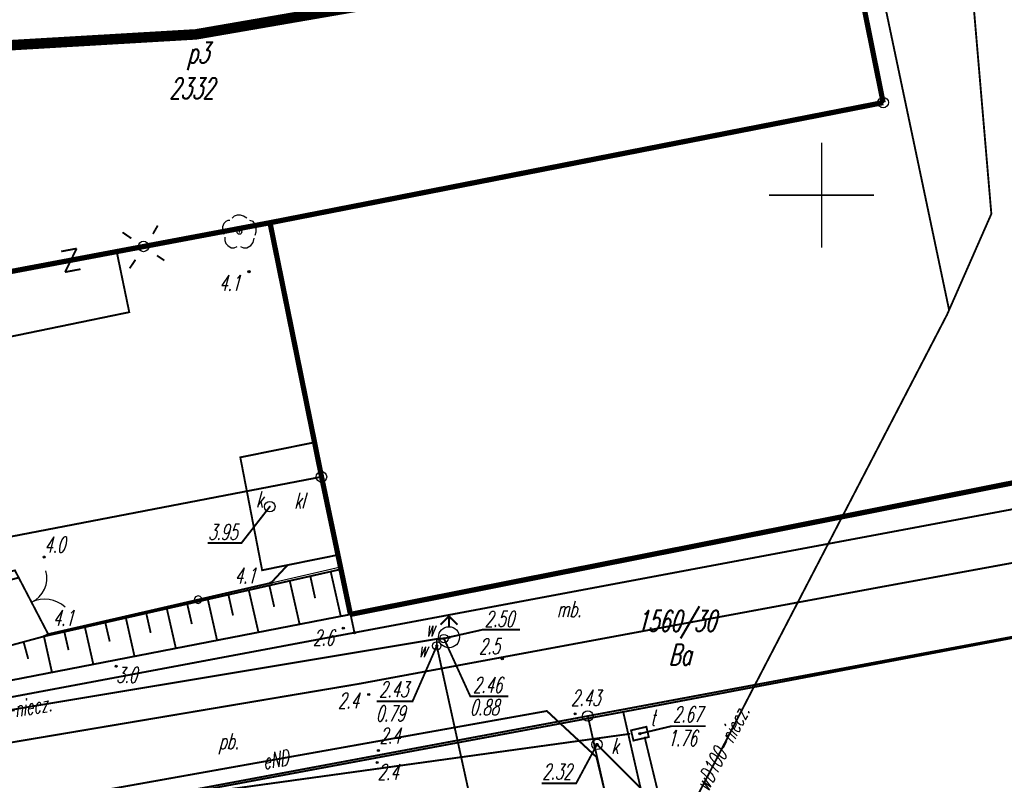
# Model space of a CAD drawing. Extents: x 6425777 to 6426103, y 6050596 to 6051176.
# Tile 64 of 72: x 6425862 to 6425909, y 6050972 to 6051008. Entities that reach past the tile are written whole.
import ezdxf

# ---------------------------------------------------------------- set-up
doc = ezdxf.new("R2010")
doc.units = 0
doc.header["$MEASUREMENT"] = 0
for name, pattern in [('BUR', [3, 2, -1]), ('GUZ', [1.5, 1, -0.5]), ('KOR', [4, 3, -1]), ('WRU', [1.5, 1, -0.5])]:
    doc.linetypes.add(name, pattern=pattern)
doc.layers.get('0').update_dxf_attribs({"linetype": 'CONTINUOUS'})
for name, color, linetype in [('202_punkt_graniczny', 7, 'CONTINUOUS'), ('203_punkt_graniczny', 7, 'CONTINUOUS'), ('210_oznaczenie_konturu_uzytku_gruntowego', 96, 'CONTINUOUS'), ('211_numer_dzialki_ewidencyjnej', 7, 'CONTINUOUS'), ('218_kontur_uzytku_gruntowego', 96, 'GUZ'), ('219_dzialka_ewidencyjna', 7, 'CONTINUOUS'), ('312_budynek_ewidencyjny', 7, 'CONTINUOUS'), ('312_oznaczenie_budynku_ewidencyjnego', 7, 'CONTINUOUS'), ('312_oznaczenie_budynku_ewidencyjnego_Atr124', 7, 'CONTINUOUS'), ('346_Wiata__taras_odkryty_na_podporach___obrys', 7, 'WRU'), ('820_Skarpa_nieumocniona', 7, 'CONTINUOUS'), ('823_Szczyt_skarpy_nieumocninej', 7, 'WRU'), ('824_Podnoze_skarpy_nieumocninej', 7, 'WRU'), ('991_Przehaczenie', 7, 'CONTINUOUS'), ('chodnik__powierzchnia_', 7, 'WRU'), ('GEO_KOM___drzewa_lisciaste', 96, 'CONTINUOUS'), ('GEO_KOM_latarnia_na_scianie', 7, 'CONTINUOUS'), ('GEO_KOM_obszar_utwardzony', 7, 'KOR'), ('GEO_KOM_osadnik__szambo', 36, 'CONTINUOUS'), ('Granica_Natura_2000', 70, 'BUR'), ('hydrant__punkt_', 5, 'CONTINUOUS'), ('jezdnia__powierzchnia_', 7, 'KOR'), ('PGE___brama', 7, 'CONTINUOUS'), ('PGE___ogrodzenie', 7, 'CONTINUOUS'), ('przewod_elektroenergetyczny__linia_', 1, 'CONTINUOUS'), ('przewod_elektroenergetyczny__linia__Atr1', 1, 'CONTINUOUS'), ('przewod_kanalizacyjny__linia_', 36, 'CONTINUOUS'), ('przewod_telekomunikacyjny__linia_', 30, 'CONTINUOUS'), ('przewod_wodociagowy__linia_', 5, 'CONTINUOUS'), ('przewod_wodociagowy__linia__Atr1', 5, 'CONTINUOUS'), ('punkt_o_okreslonej_wysokosci__siec_kanalizacyjna_', 36, 'CONTINUOUS'), ('punkt_o_okreslonej_wysokosci__siec_kanalizacyjna__Atr2', 36, 'CONTINUOUS'), ('punkt_o_okreslonej_wysokosci__siec_telekomunikacyjna_', 30, 'CONTINUOUS'), ('punkt_o_okreslonej_wysokosci__siec_telekomunikacyjna__Atr2', 30, 'CONTINUOUS'), ('punkt_o_okreslonej_wysokosci__siec_telekomunikacyjna__Atr3', 30, 'CONTINUOUS'), ('punkt_o_okreslonej_wysokosci__siec_wodociagowa_', 5, 'CONTINUOUS'), ('punkt_o_okreslonej_wysokosci__siec_wodociagowa__Atr2', 5, 'CONTINUOUS'), ('punkt_o_okreslonej_wysokosci__siec_wodociagowa__Atr3', 5, 'CONTINUOUS'), ('punkt_wysokosciowy_naturalny', 7, 'CONTINUOUS'), ('punkt_wysokosciowy_naturalny_Atr2', 7, 'CONTINUOUS'), ('punkt_wysokosciowy_sztuczny', 7, 'CONTINUOUS'), ('punkt_wysokosciowy_sztuczny_Atr2', 7, 'CONTINUOUS'), ('siatka', 1, 'CONTINUOUS'), ('wlaz_okragly___siec_kanalizacyjna__punkt_', 7, 'CONTINUOUS'), ('wlaz_okragly___siec_kanalizacyjna__punkt__Atr17', 7, 'CONTINUOUS'), ('wlaz_prostokatny___siec_telekomunikacyjna__punkt_', 7, 'CONTINUOUS'), ('wlaz_prostokatny___siec_telekomunikacyjna__punkt__Atr17', 7, 'CONTINUOUS'), ('zasuwa___siec_wodociagowa__punkt_', 5, 'CONTINUOUS'), ('zasuwa___siec_wodociagowa__punkt__Atr17', 5, 'CONTINUOUS')]:
    doc.layers.add(name, color=color, linetype=linetype)
doc.styles.get("Standard").update_dxf_attribs({"font": 'simplex.shx', "width": 0.85})

# ---------------------------------------------------------------- blocks, each defined once
blk = doc.blocks.new('202')
at = {"color": 0, "linetype": 'Continuous'}
blk.add_circle((0, 0), 0.5, dxfattribs=at)
blk = doc.blocks.new('203')
at = {"color": 0, "linetype": 'Continuous'}
blk.add_circle((0, 0), 0.1, dxfattribs=at)
blk = doc.blocks.new('922')
at = {"color": 0, "linetype": 'Continuous'}
for points in [[(-0.9, 1.1), (-1.1, 1.1), (-1.3, 1), (-1.5, 0.8), (-1.6, 0.5), (-1.6, 0.1), (-1.5, -0.2)], [(0.7, 1.3), (0.4, 1.5), (0.1, 1.6), (-0.2, 1.6), (-0.5, 1.5), (-0.7, 1.3)], [(1.5, -0.3), (1.6, 0), (1.6, 0.3), (1.5, 0.7), (1.3, 1), (1, 1.1)], [(-1.4, -0.5), (-1.4, -0.8), (-1.3, -1.1), (-1.1, -1.3), (-0.8, -1.5), (-0.5, -1.5), (-0.2, -1.4)], [(0.1, -1.4), (0.4, -1.5), (0.7, -1.5), (1.1, -1.3), (1.3, -1), (1.4, -0.6)]]:
    blk.add_lwpolyline(points, dxfattribs=at)
blk.add_circle((0, 0), 0.224, dxfattribs=at)
blk = doc.blocks.new('801')
at = {"color": 0, "linetype": 'Continuous'}
blk.add_circle((0, 0), 0.1, dxfattribs=at)

msp = doc.modelspace()

# ---------------------------------------------------------------- linework, layer by layer
for p in [(6425870.209, 6051007.657), (6425902.93, 6051004.41), (6425908.08, 6050999.11), (6425866.44, 6050997.32), (6425866.444, 6050997.315), (6425867.72, 6050997.56), (6425872.74, 6050996.36), (6425906.07, 6050994.53), (6425905.97, 6050994.31), (6425875.861, 6050988.232), (6425872.327, 6050987.518), (6425876.19, 6050986.59), (6425873.732, 6050985.171), (6425862.99, 6050982.77), (6425876.975, 6050982.873), (6425874.575, 6050982.387), (6425877.12, 6050982.19), (6425873.366, 6050982.143), (6425873.79, 6050981.54), (6425902.91, 6050981.36), (6425877.6, 6050980.04), (6425877.23, 6050979.38), (6425863.18, 6050979.1), (6425877.76, 6050979.17), (6425882.02, 6050978.89), (6425882.26, 6050978.95), (6425881.68, 6050978.87), (6425881.68, 6050978.54), (6425866.42, 6050977.57), (6425884.8, 6050977.92), (6425877.938, 6050976.727), (6425878.44, 6050976.23), (6425886.92, 6050975.44), (6425888.26, 6050975.3), (6425888.87, 6050975.2), (6425890.57, 6050975.33), (6425890.86, 6050974.35), (6425891.35, 6050974.36), (6425889.31, 6050973.85), (6425891.58, 6050974.18), (6425878.9, 6050973.56), (6425878.84, 6050972.99), (6425889.28, 6050973.25)]:
    msp.add_point(p)
at = {"color": 7}
for p in [(6425873.74, 6050998.69), (6425867.04, 6050994.43), (6425876.19, 6050986.61), (6425877.096, 6050982.299), (6425873.79, 6050981.54), (6425902.91, 6050981.36), (6425877.57, 6050980.04), (6425862.93, 6050978.98), (6425863.18, 6050979.1), (6425890.89, 6050975.46)]:
    msp.add_point(p, dxfattribs=at)
at = {"layer": '202_punkt_graniczny', "color": 7}
for p in [(6425902.93, 6051004.41), (6425876.19, 6050986.59), (6425888.87, 6050975.2)]:
    msp.add_point(p, dxfattribs=at)
at = {"layer": '203_punkt_graniczny', "color": 7}
for p in [(6425873.74, 6050998.69), (6425877.76, 6050979.17)]:
    msp.add_point(p, dxfattribs=at)
at = {"layer": '218_kontur_uzytku_gruntowego', "linetype": 'GUZ', "const_width": 0.09}
for points in [[(6425902.93, 6051004.41), (6425900.6, 6051015.97)], [(6425873.74, 6050998.69), (6425902.93, 6051004.41)], [(6425876.19, 6050986.59), (6425873.74, 6050998.69)], [(6425946.48, 6050992.06), (6425877.76, 6050979.17)], [(6425845.6, 6050980.7), (6425876.19, 6050986.59)], [(6425877.76, 6050979.17), (6425876.19, 6050986.59)], [(6425888.87, 6050975.2), (6425947.65, 6050986.18)], [(6425852.25, 6050974.38), (6425877.76, 6050979.17)], [(6425865.53, 6050970.84), (6425888.87, 6050975.2)], [(6425888.87, 6050975.2), (6425900.69, 6050922.64)]]:
    msp.add_lwpolyline(points, dxfattribs=at)
at = {"layer": '219_dzialka_ewidencyjna', "linetype": 'Continuous', "const_width": 0.09}
for points in [[(6425902.93, 6051004.41), (6425900.6, 6051015.97)], [(6425902.93, 6051004.41), (6425873.74, 6050998.69)], [(6425876.19, 6050986.59), (6425873.74, 6050998.69)], [(6425946.48, 6050992.06), (6425877.76, 6050979.17)], [(6425876.19, 6050986.59), (6425845.6, 6050980.7)], [(6425876.19, 6050986.59), (6425877.76, 6050979.17)], [(6425947.65, 6050986.18), (6425888.87, 6050975.2)], [(6425852.25, 6050974.38), (6425877.76, 6050979.17)], [(6425888.87, 6050975.2), (6425865.53, 6050970.84)], [(6425900.69, 6050922.64), (6425888.87, 6050975.2)]]:
    msp.add_lwpolyline(points, dxfattribs=at)
at = {"layer": '312_budynek_ewidencyjny', "linetype": 'Continuous', "const_width": 0.25}
for points in [[(6425900.6, 6051015.97), (6425902.93, 6051004.41)], [(6425902.93, 6051004.41), (6425873.74, 6050998.69)], [(6425873.74, 6050998.69), (6425848.16, 6050993.87)], [(6425876.19, 6050986.61), (6425873.74, 6050998.69)], [(6425936.02, 6050991.65), (6425877.57, 6050980.04)], [(6425877.57, 6050980.04), (6425876.19, 6050986.61)]]:
    msp.add_lwpolyline(points, dxfattribs=at)
at = {"layer": '346_Wiata__taras_odkryty_na_podporach___obrys', "linetype": 'WRU', "const_width": 0.09}
msp.add_lwpolyline([(6425848.71, 6050990.95), (6425848.77, 6050990.66), (6425867.04, 6050994.43), (6425866.44, 6050997.32)], dxfattribs=at)
at = {"layer": '820_Skarpa_nieumocniona', "linetype": 'Continuous', "const_width": 0.09}
for points in [[(6425875.66, 6050981.86), (6425875.89, 6050980.81)], [(6425876.63, 6050982.08), (6425877.11, 6050979.95)], [(6425872.73, 6050981.2), (6425873.19, 6050979.19)], [(6425873.71, 6050981.42), (6425873.94, 6050980.4)], [(6425874.68, 6050981.64), (6425875.15, 6050979.57)], [(6425870.78, 6050980.76), (6425871.22, 6050978.81)], [(6425871.76, 6050980.98), (6425871.98, 6050979.99)], [(6425868.83, 6050980.31), (6425869.26, 6050978.42)], [(6425869.8, 6050980.54), (6425870.02, 6050979.58)], [(6425866.88, 6050979.87), (6425867.29, 6050978.04)], [(6425867.85, 6050980.09), (6425868.06, 6050979.16)], [(6425864.93, 6050979.43), (6425865.33, 6050977.66)], [(6425865.9, 6050979.65), (6425866.11, 6050978.75)], [(6425862.98, 6050978.99), (6425863.36, 6050977.28)], [(6425863.95, 6050979.21), (6425864.15, 6050978.34)], [(6425862.01, 6050978.73), (6425862.23, 6050977.92)]]:
    msp.add_lwpolyline(points, dxfattribs=at)
at = {"layer": '823_Szczyt_skarpy_nieumocninej', "linetype": 'WRU', "const_width": 0.09}
msp.add_lwpolyline([(6425877.12, 6050982.19), (6425862.93, 6050978.98), (6425854.26, 6050976.62), (6425852.75, 6050975.27)], dxfattribs=at)
at = {"layer": '824_Podnoze_skarpy_nieumocninej', "linetype": 'WRU', "const_width": 0.09}
msp.add_lwpolyline([(6425852.75, 6050975.27), (6425855.13, 6050975.68), (6425877.57, 6050980.04)], dxfattribs=at)
at = {"layer": '991_Przehaczenie', "linetype": 'Continuous', "const_width": 0.09}
for points in [[(6425864.536, 6050997.461), (6425863.799, 6050997.322)], [(6425864.536, 6050997.461), (6425863.984, 6050996.339)], [(6425864.721, 6050996.478), (6425863.984, 6050996.339)]]:
    msp.add_lwpolyline(points, dxfattribs=at)
at = {"layer": 'chodnik__powierzchnia_', "linetype": 'WRU', "const_width": 0.09}
msp.add_lwpolyline([(6425890.57, 6050975.33), (6425893.4, 6050962.91), (6425894.28, 6050959.04)], dxfattribs=at)
at = {"layer": 'GEO_KOM___drzewa_lisciaste'}
msp.add_point((6425872.285, 6050998.25), dxfattribs=at)
at = {"layer": 'GEO_KOM_latarnia_na_scianie', "linetype": 'Continuous', "const_width": 0.09}
for points in [[(6425868.169, 6050998.155), (6425868.395, 6050998.555)], [(6425866.719, 6050998.233), (6425867.137, 6050997.944)], [(6425868.359, 6050997.126), (6425868.711, 6050996.892)], [(6425867.336, 6050996.928), (6425867.059, 6050996.516)]]:
    msp.add_lwpolyline(points, dxfattribs=at)
at = {"layer": 'GEO_KOM_latarnia_na_scianie', "linetype": 'Continuous'}
msp.add_circle((6425867.72, 6050997.56), 0.25, dxfattribs=at)
at = {"layer": 'GEO_KOM_obszar_utwardzony', "linetype": 'KOR', "const_width": 0.09}
for points in [[(6425848.22, 6050978.96), (6425847.73, 6050981.29), (6425845.46, 6050980.79), (6425843.847, 6050988.613), (6425848.958, 6050989.673), (6425848.77, 6050990.66), (6425867.04, 6050994.43), (6425866.444, 6050997.315), (6425873.74, 6050998.69), (6425875.861, 6050988.232), (6425872.327, 6050987.518), (6425873.366, 6050982.143), (6425874.575, 6050982.387), (6425873.79, 6050981.54), (6425863.18, 6050979.1), (6425861.777, 6050981.791), (6425861.712, 6050981.916), (6425861.598, 6050982.135)], [(6425867.04, 6050994.43), (6425848.77, 6050990.66), (6425848.71, 6050990.95), (6425848.16, 6050993.87), (6425866.444, 6050997.315)], [(6425851.91, 6050965.32), (6425851.686, 6050966.231), (6425859.95, 6050973.694), (6425877.938, 6050976.727), (6425902.91, 6050981.36), (6425920.91, 6050984.66), (6425937.58, 6050987.93), (6425937.87, 6050986.51), (6425929.603, 6050982.811), (6425890.89, 6050975.46), (6425864.34, 6050970.52), (6425864.07, 6050967.06), (6425862.26, 6050967.6), (6425858.26, 6050966.68)]]:
    msp.add_lwpolyline(points, close=True, dxfattribs=at)
for points in [[(6425825.56, 6050971.67), (6425827.44, 6050972.51), (6425828.67, 6050972.85), (6425828.282, 6050974.503), (6425832.35, 6050975.32), (6425834.97, 6050975.45), (6425835.94, 6050975.64), (6425835.87, 6050976.01), (6425841.95, 6050976.66), (6425845.31, 6050976.7), (6425845.98, 6050977.53), (6425847.36, 6050977.79), (6425861.777, 6050981.791), (6425863.18, 6050979.1), (6425862.93, 6050978.98), (6425854.26, 6050976.62), (6425852.75, 6050975.27), (6425855.13, 6050975.68), (6425877.57, 6050980.04), (6425935.62, 6050991.57)], [(6425920.91, 6050984.66), (6425902.91, 6050981.36), (6425877.938, 6050976.727), (6425859.95, 6050973.694), (6425851.686, 6050966.231)]]:
    msp.add_lwpolyline(points, dxfattribs=at)
at = {"layer": 'GEO_KOM_osadnik__szambo', "linetype": 'Continuous', "const_width": 0.09}
for points in [[(6425875.861, 6050988.232), (6425872.327, 6050987.518), (6425873.366, 6050982.143), (6425876.975, 6050982.873), (6425875.861, 6050988.232)], [(6425873.732, 6050985.171), (6425872.382, 6050983.439), (6425870.77, 6050983.439)]]:
    msp.add_lwpolyline(points, dxfattribs=at)
at = {"layer": 'GEO_KOM_osadnik__szambo', "linetype": 'Continuous'}
msp.add_circle((6425873.732, 6050985.171), 0.25, dxfattribs=at)
at = {"layer": 'Granica_Natura_2000', "linetype": 'BUR', "const_width": 0.5}
msp.add_lwpolyline([(6425939.527, 6050928.249), (6425947.323, 6050987.893), (6425940.584, 6051032.582), (6425931.387, 6051035.502), (6425915.116, 6051034.25), (6425900.392, 6051032.52), (6425891.739, 6051032.397), (6425888.272, 6051025.724), (6425890.397, 6051019.14), (6425889.502, 6051010.993), (6425870.209, 6051007.657), (6425847.335, 6051006.321), (6425842.754, 6051006.256), (6425828.436, 6051011.135), (6425826.333, 6051016.198), (6425826.297, 6051018.739), (6425822.461, 6051038.025), (6425825.454, 6051042.14), (6425864.969, 6051053.888), (6425899.813, 6051073.214), (6425869.011, 6051127.727), (6425860.401, 6051124.552), (6425847.335, 6051148.688)], dxfattribs=at)
at = {"layer": 'hydrant__punkt_', "linetype": 'Continuous', "const_width": 0.09}
for points in [[(6425881.862, 6050979.552), (6425882.26, 6050979.949), (6425882.661, 6050979.549)], [(6425882.26, 6050979.45), (6425882.259, 6050979.95)]]:
    msp.add_lwpolyline(points, dxfattribs=at)
at = {"layer": 'hydrant__punkt_', "linetype": 'Continuous'}
msp.add_circle((6425882.26, 6050978.95), 0.5, dxfattribs=at)
at = {"layer": 'hydrant__punkt_', "color": 7}
msp.add_point((6425882.26, 6050978.95), dxfattribs=at)
at = {"layer": 'jezdnia__powierzchnia_', "linetype": 'KOR', "const_width": 0.09}
msp.add_lwpolyline([(6425890.89, 6050975.46), (6425864.34, 6050970.52), (6425864.07, 6050967.06), (6425863.61, 6050961.82), (6425861.41, 6050961.36), (6425859.51, 6050960.9)], dxfattribs=at)
at = {"layer": 'PGE___brama', "linetype": 'Continuous', "const_width": 0.09}
msp.add_lwpolyline([(6425861.598, 6050982.135), (6425863.18, 6050979.1)], dxfattribs=at)
at = {"layer": 'PGE___brama', "linetype": 'Continuous'}
for centre, radius, start, end in [((6425861.845, 6050981.765), 1.273, 295.35, 15.7035), ((6425863.013, 6050979.291), 1.468, 48.3783, 115.1961)]:
    msp.add_arc(centre, radius, start, end, dxfattribs=at)
at = {"layer": 'PGE___ogrodzenie', "linetype": 'Continuous'}
msp.add_lwpolyline([(6425863.18, 6050979.1), (6425870.148, 6050980.702), (6425870.148, 6050980.702, 1), (6425870.489, 6050980.781, 1), (6425870.148, 6050980.702), (6425870.489, 6050980.781), (6425873.79, 6050981.54), (6425873.79, 6050981.54), (6425877.096, 6050982.299)], format="xyb", dxfattribs=at)
at = {"layer": 'przewod_elektroenergetyczny__linia_', "linetype": 'Continuous', "const_width": 0.09}
msp.add_lwpolyline([(6425892.54, 6050959.66), (6425889.28, 6050973.25), (6425886.92, 6050975.44), (6425863.15, 6050971.19), (6425851.7, 6050969.25), (6425861.53, 6050925.5), (6425842.53, 6050921.24)], dxfattribs=at)
at = {"layer": 'przewod_kanalizacyjny__linia_', "linetype": 'Continuous', "const_width": 0.09}
msp.add_lwpolyline([(6425901.36, 6050961.75), (6425889.31, 6050973.85)], dxfattribs=at)
at = {"layer": 'przewod_telekomunikacyjny__linia_', "linetype": 'Continuous', "const_width": 0.09}
for points in [[(6425832.69, 6050966.31), (6425890.86, 6050974.35)], [(6425891.58, 6050974.18), (6425901.35, 6050933.82)]]:
    msp.add_lwpolyline(points, dxfattribs=at)
at = {"layer": 'przewod_wodociagowy__linia_', "linetype": 'Continuous', "const_width": 0.09}
for points in [[(6425884.87, 6050953.4), (6425891.41, 6050966.24), (6425905.97, 6050994.31), (6425908.08, 6050999.11), (6425906.28, 6051020.27)], [(6425906.07, 6050994.53), (6425900.88, 6051019.18)], [(6425822.59, 6050973.59), (6425822.9, 6050973.67), (6425826.84, 6050974.64), (6425828.96, 6050971.21), (6425852.33, 6050973.98), (6425881.68, 6050978.87), (6425882.02, 6050978.89), (6425882.26, 6050978.95)], [(6425881.68, 6050978.87), (6425881.68, 6050978.54), (6425886.45, 6050956.78), (6425887.28, 6050956.97), (6425887.52, 6050955.52), (6425887.65, 6050955.11), (6425888.1, 6050953.33), (6425889.03, 6050953.48), (6425888.55, 6050956.56), (6425889.36, 6050956)]]:
    msp.add_lwpolyline(points, dxfattribs=at)
at = {"layer": 'punkt_o_okreslonej_wysokosci__siec_kanalizacyjna_', "color": 34}
msp.add_point((6425889.31, 6050973.85), dxfattribs=at)
at = {"layer": 'punkt_o_okreslonej_wysokosci__siec_kanalizacyjna__Atr2', "linetype": 'Continuous', "const_width": 0.09}
msp.add_lwpolyline([(6425889.31, 6050973.85), (6425888.314, 6050971.995), (6425886.676, 6050971.995)], dxfattribs=at)
at = {"layer": 'punkt_o_okreslonej_wysokosci__siec_telekomunikacyjna_', "color": 30}
msp.add_point((6425891.35, 6050974.36), dxfattribs=at)
at = {"layer": 'punkt_o_okreslonej_wysokosci__siec_telekomunikacyjna__Atr2', "linetype": 'Continuous', "const_width": 0.09}
msp.add_lwpolyline([(6425891.35, 6050974.36), (6425892.839, 6050974.716), (6425894.476, 6050974.716)], dxfattribs=at)
at = {"layer": 'punkt_o_okreslonej_wysokosci__siec_wodociagowa_', "color": 5}
for p in [(6425882.02, 6050978.89), (6425882.26, 6050978.95), (6425881.68, 6050978.54)]:
    msp.add_point(p, dxfattribs=at)
at = {"layer": 'punkt_o_okreslonej_wysokosci__siec_wodociagowa__Atr2', "linetype": 'Continuous', "const_width": 0.09}
for points in [[(6425882.26, 6050978.95), (6425883.862, 6050979.312), (6425885.646, 6050979.312)], [(6425882.02, 6050978.89), (6425883.275, 6050976.14), (6425885.093, 6050976.14)], [(6425881.68, 6050978.54), (6425880.524, 6050975.896), (6425878.82, 6050975.896)]]:
    msp.add_lwpolyline(points, dxfattribs=at)
at = {"layer": 'punkt_wysokosciowy_naturalny', "color": 7}
for p in [(6425872.74, 6050996.36), (6425862.99, 6050982.77), (6425873.79, 6050981.54), (6425877.23, 6050979.38), (6425863.18, 6050979.1), (6425866.42, 6050977.57), (6425884.8, 6050977.92), (6425878.44, 6050976.23), (6425878.9, 6050973.56), (6425878.84, 6050972.99)]:
    msp.add_point(p, dxfattribs=at)
at = {"layer": 'punkt_wysokosciowy_sztuczny', "linetype": 'Continuous'}
msp.add_circle((6425888.26, 6050975.3), 0.045, dxfattribs=at)
at = {"layer": 'siatka', "color": 2, "linetype": 'Continuous', "const_width": 0.07}
for points in [[(6425900, 6050997.5), (6425900, 6051002.5)], [(6425897.5, 6051000), (6425902.5, 6051000)]]:
    msp.add_lwpolyline(points, dxfattribs=at)
at = {"layer": 'wlaz_okragly___siec_kanalizacyjna__punkt_', "linetype": 'Continuous'}
msp.add_circle((6425889.31, 6050973.85), 0.25, dxfattribs=at)
at = {"layer": 'wlaz_prostokatny___siec_telekomunikacyjna__punkt_', "color": 7, "linetype": 'Continuous', "const_width": 0.09}
msp.add_lwpolyline([(6425891.041, 6050974.032), (6425891.772, 6050974.201), (6425891.659, 6050974.688), (6425890.928, 6050974.519)], close=True, dxfattribs=at)
at = {"layer": 'zasuwa___siec_wodociagowa__punkt_', "linetype": 'Continuous'}
for centre in [(6425882.02, 6050978.89), (6425881.68, 6050978.54)]:
    msp.add_circle(centre, 0.2, dxfattribs=at)
at = {"layer": 'zasuwa___siec_wodociagowa__punkt_', "color": 7}
for p in [(6425882.02, 6050978.89), (6425881.68, 6050978.54)]:
    msp.add_point(p, dxfattribs=at)

# ---------------------------------------------------------------- block references
at = {"layer": '202_punkt_graniczny', "color": 7, "linetype": 'Continuous', "xscale": 0.5, "yscale": 0.5, "zscale": 0.5}
for p in [(6425902.93, 6051004.41), (6425876.19, 6050986.59), (6425888.87, 6050975.2)]:
    msp.add_blockref('202', p, dxfattribs=at)
at = {"layer": '203_punkt_graniczny', "color": 7, "linetype": 'Continuous', "xscale": 0.5, "yscale": 0.5, "zscale": 0.5}
for p in [(6425873.74, 6050998.69), (6425877.76, 6050979.17)]:
    msp.add_blockref('203', p, dxfattribs=at)
at = {"layer": 'GEO_KOM___drzewa_lisciaste', "linetype": 'Continuous', "xscale": 0.5, "yscale": 0.5, "zscale": 0.5}
msp.add_blockref('922', (6425872.285, 6050998.25), dxfattribs=at)
at = {"layer": 'punkt_o_okreslonej_wysokosci__siec_kanalizacyjna_', "color": 34, "linetype": 'Continuous', "xscale": 0.5, "yscale": 0.5, "zscale": 0.5}
msp.add_blockref('801', (6425889.31, 6050973.85), dxfattribs=at)
at = {"layer": 'punkt_o_okreslonej_wysokosci__siec_telekomunikacyjna_', "color": 30, "linetype": 'Continuous', "xscale": 0.5, "yscale": 0.5, "zscale": 0.5, "rotation": 13.07}
msp.add_blockref('801', (6425891.35, 6050974.36), dxfattribs=at)
at = {"layer": 'punkt_o_okreslonej_wysokosci__siec_wodociagowa_', "color": 5, "linetype": 'Continuous', "xscale": 0.5, "yscale": 0.5, "zscale": 0.5}
for p, rotation in [((6425882.02, 6050978.89), 9.159999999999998), ((6425881.68, 6050978.54), 10.57)]:
    msp.add_blockref('801', p, dxfattribs=dict(at, rotation=rotation))
msp.add_blockref('801', (6425882.26, 6050978.95), dxfattribs=at)
at = {"layer": 'punkt_wysokosciowy_naturalny', "color": 7, "linetype": 'Continuous', "xscale": 0.5, "yscale": 0.5, "zscale": 0.5}
for p in [(6425872.74, 6050996.36), (6425862.99, 6050982.77), (6425873.79, 6050981.54), (6425877.23, 6050979.38), (6425863.18, 6050979.1), (6425884.8, 6050977.92), (6425866.42, 6050977.57), (6425878.44, 6050976.23), (6425878.9, 6050973.56), (6425878.84, 6050972.99)]:
    msp.add_blockref('801', p, dxfattribs=at)

# ---------------------------------------------------------------- texts
at = {"layer": '210_oznaczenie_konturu_uzytku_gruntowego', "oblique": 15, "width": 0.62}
msp.add_text('Ba', height=1, dxfattribs=at).set_placement((6425892.72, 6050977.63))
at = {"layer": '211_numer_dzialki_ewidencyjnej', "oblique": 15, "width": 0.62}
msp.add_text('1560/30', height=1, dxfattribs=at).set_placement((6425891.2, 6050979.22))
at = {"layer": '312_oznaczenie_budynku_ewidencyjnego', "oblique": 15, "width": 0.62}
msp.add_text('2332', height=1, dxfattribs=at).set_placement((6425868.95, 6051004.59))
at = {"layer": '312_oznaczenie_budynku_ewidencyjnego_Atr124', "oblique": 15, "width": 0.62}
msp.add_text('p3', height=1, dxfattribs=at).set_placement((6425869.8, 6051006.29))
at = {"layer": 'GEO_KOM_obszar_utwardzony', "oblique": 15, "width": 0.62}
for s, p in [('mb.', (6425887.388, 6050979.915)), ('pb.', (6425871.298, 6050973.625))]:
    msp.add_text(s, height=0.75, dxfattribs=at).set_placement(p)
at = {"layer": 'GEO_KOM_osadnik__szambo', "oblique": 15, "width": 0.62}
for s, p in [('k', (6425873.072, 6050985.135)), ('kl', (6425874.885, 6050985.075)), ('3.95', (6425870.794, 6050983.585))]:
    msp.add_text(s, height=0.75, dxfattribs=at).set_placement(p)
at = {"layer": 'przewod_elektroenergetyczny__linia__Atr1', "oblique": 15, "width": 0.62}
msp.add_text('eND', height=0.75, rotation=10.1, dxfattribs=at).set_placement((6425873.456, 6050972.651))
at = {"layer": 'przewod_wodociagowy__linia__Atr1', "oblique": 15, "width": 0.62}
for s, rotation, p in [('w90-niecz.', 9.5, (6425859.892, 6050974.86)), ('wD100-niecz.', 62.6, (6425894.593, 6050971.568))]:
    msp.add_text(s, height=0.75, rotation=rotation, dxfattribs=at).set_placement(p)
at = {"layer": 'punkt_o_okreslonej_wysokosci__siec_kanalizacyjna__Atr2', "oblique": 15, "width": 0.62}
msp.add_text('2.32', height=0.75, dxfattribs=at).set_placement((6425886.696, 6050972.181))
at = {"layer": 'punkt_o_okreslonej_wysokosci__siec_telekomunikacyjna__Atr2', "oblique": 15, "width": 0.62}
msp.add_text('2.67', height=0.75, dxfattribs=at).set_placement((6425892.919, 6050974.909))
at = {"layer": 'punkt_o_okreslonej_wysokosci__siec_telekomunikacyjna__Atr3', "oblique": 15, "width": 0.62}
msp.add_text('1.76', height=0.75, dxfattribs=at).set_placement((6425892.665, 6050973.773))
at = {"layer": 'punkt_o_okreslonej_wysokosci__siec_wodociagowa__Atr2', "oblique": 15, "width": 0.62}
for s, p in [('2.50', (6425883.96, 6050979.45)), ('2.46', (6425883.395, 6050976.306)), ('2.43', (6425878.927, 6050976.097))]:
    msp.add_text(s, height=0.75, dxfattribs=at).set_placement(p)
at = {"layer": 'punkt_o_okreslonej_wysokosci__siec_wodociagowa__Atr3', "oblique": 15, "width": 0.62}
for s, p in [('0.79', (6425878.773, 6050974.947)), ('0.88', (6425883.248, 6050975.236))]:
    msp.add_text(s, height=0.75, dxfattribs=at).set_placement(p)
at = {"layer": 'punkt_wysokosciowy_naturalny_Atr2', "oblique": 15, "width": 0.62}
for s, p in [('4.1', (6425871.32, 6050995.45)), ('4.0', (6425862.997, 6050982.982)), ('4.1', (6425872.058, 6050981.514)), ('4.1', (6425863.396, 6050979.499)), ('2.6', (6425875.79, 6050978.559)), ('2.5', (6425883.681, 6050978.149)), ('3.0', (6425866.414, 6050976.78)), ('2.4', (6425876.97, 6050975.56)), ('2.4', (6425878.95, 6050973.89)), ('2.4', (6425878.86, 6050972.16))]:
    msp.add_text(s, height=0.75, dxfattribs=at).set_placement(p)
at = {"layer": 'punkt_wysokosciowy_sztuczny_Atr2', "oblique": 15, "width": 0.62}
msp.add_text('2.43', height=0.75, dxfattribs=at).set_placement((6425888.07, 6050975.69))
at = {"layer": 'wlaz_okragly___siec_kanalizacyjna__punkt__Atr17', "oblique": 15, "width": 0.62}
msp.add_text('k', height=0.75, dxfattribs=at).set_placement((6425889.988, 6050973.396))
at = {"layer": 'wlaz_prostokatny___siec_telekomunikacyjna__punkt__Atr17', "oblique": 15, "width": 0.62}
msp.add_text('t', height=0.75, dxfattribs=at).set_placement((6425891.843, 6050974.742))
at = {"layer": 'zasuwa___siec_wodociagowa__punkt__Atr17', "oblique": 15, "width": 0.62}
for p in [(6425881.145, 6050978.988), (6425880.785, 6050978)]:
    msp.add_text('w', height=0.75, dxfattribs=at).set_placement(p)

doc.saveas('drawing.dxf')
